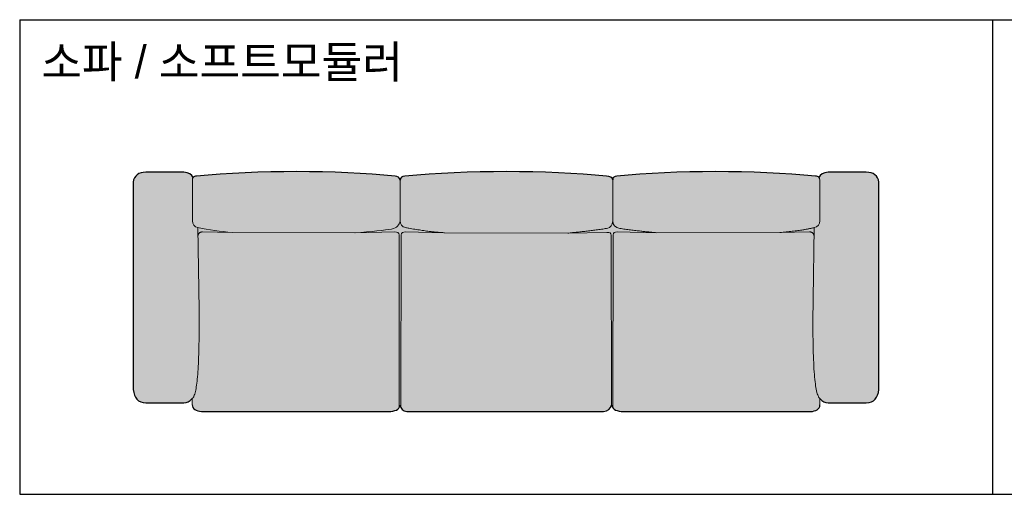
# Model space of a CAD drawing. Header units: millimetres. Extents: x 488786 to 747986, y 25193 to 95000.
# Tile 43 of 127: x 554300 to 558855, y 88554 to 90750. Entities that reach past the tile are written whole.
import ezdxf

# ---------------------------------------------------------------- set-up
doc = ezdxf.new("R2010")
doc.units = ezdxf.units.MM
for name, color, linetype in [('10. ETC', 251, 'Continuous'), ('13. TXT2', 43, 'Continuous'), ('25. 255', 255, 'Continuous'), ('6. FUR1', 181, 'Continuous')]:
    doc.layers.add(name, color=color, linetype=linetype)
doc.layers.add('7. FUR2', color=241, linetype='Continuous', lineweight=5)
doc.styles.add('YUHIHA_TEXT', font='Pretendard-Regular.ttf')

# ---------------------------------------------------------------- blocks, each defined once
blk = doc.blocks.new('*U282')
at = {"layer": '25. 255', "transparency": 33554687}
h = blk.add_hatch(color=256, dxfattribs=at)
edge = h.paths.add_edge_path()
edge.add_spline(control_points=[(-1676.9, -361.3), (-1672.5, -398.4), (-1654.5, -422.1), (-1618.5, -422.1)], knot_values=[0, 0, 0, 0, 1, 1, 1, 1], degree=3, periodic=0)
edge.add_spline(control_points=[(-1618.5, -422.1), (-1559.7, -422.1), (-1500.8, -422.1), (-1442, -422.1)], knot_values=[0, 0, 0, 0, 1, 1, 1, 1], degree=3, periodic=0)
edge.add_spline(control_points=[(-1442, -422.1), (-1426.5, -422.1), (-1418, -415.7), (-1403.3, -402.3)], knot_values=[0, 0, 0, 0, 1, 1, 1, 1], degree=3, periodic=0)
edge.add_spline(control_points=[(-1403.3, -402.3), (-1403.4, -412), (-1403.5, -421.7), (-1403.6, -431.3)], knot_values=[0, 0, 0, 0, 1, 1, 1, 1], degree=3, periodic=0)
edge.add_spline(control_points=[(-1403.6, -431.3), (-1403.8, -452.8), (-1385.5, -459.9), (-1360.5, -462.1)], knot_values=[0, 0, 0, 0, 1, 1, 1, 1], degree=3, periodic=0)
edge.add_line((-1360.5, -462.1), (-494.5, -463.2))
edge.add_spline(control_points=[(-494.5, -463.2), (-466.6, -461.5), (-445.6, -455), (-442.5, -432.9)], knot_values=[0, 0, 0, 0, 1, 1, 1, 1], degree=3, periodic=0)
edge.add_spline(control_points=[(-442.5, -432.9), (-438.2, -447.4), (-428.5, -461.6), (-411.6, -463.2)], knot_values=[0, 0, 0, 0, 1, 1, 1, 1], degree=3, periodic=0)
edge.add_line((-411.6, -463.2), (498.9, -463.2))
edge.add_spline(control_points=[(498.9, -463.2), (518.6, -461.7), (531, -449.5), (535.8, -433.2)], knot_values=[0, 0, 0, 0, 1, 1, 1, 1], degree=3, periodic=0)
edge.add_spline(control_points=[(535.8, -433.2), (541.8, -455), (562.7, -461.5), (590.6, -463.2)], knot_values=[0, 0, 0, 0, 1, 1, 1, 1], degree=3, periodic=0)
edge.add_line((590.6, -463.2), (1456.7, -463.2))
edge.add_spline(control_points=[(1456.7, -463.2), (1481.7, -460.9), (1500, -452.8), (1499.8, -431.3)], knot_values=[0, 0, 0, 0, 1, 1, 1, 1], degree=3, periodic=0)
edge.add_spline(control_points=[(1499.8, -431.3), (1499.7, -421.7), (1499.6, -412), (1499.5, -402.3)], knot_values=[0, 0, 0, 0, 1, 1, 1, 1], degree=3, periodic=0)
edge.add_spline(control_points=[(1499.5, -402.3), (1514.1, -415.7), (1522.7, -422.1), (1538.2, -422.1)], knot_values=[0, 0, 0, 0, 1, 1, 1, 1], degree=3, periodic=0)
edge.add_spline(control_points=[(1538.2, -422.1), (1597, -422.1), (1655.8, -422.1), (1714.7, -422.1)], knot_values=[0, 0, 0, 0, 1, 1, 1, 1], degree=3, periodic=0)
edge.add_spline(control_points=[(1714.7, -422.1), (1750.6, -422.1), (1768.6, -398.4), (1773.1, -361.3)], knot_values=[0, 0, 0, 0, 1, 1, 1, 1], degree=3, periodic=0)
edge.add_line((1773.1, -361.3), (1773.1, 598.9))
edge.add_spline(control_points=[(1773.1, 598.9), (1769.5, 629.2), (1746.4, 644.6), (1714.7, 644.6)], knot_values=[0, 0, 0, 0, 1, 1, 1, 1], degree=3, periodic=0)
edge.add_spline(control_points=[(1714.7, 644.6), (1655.8, 644.6), (1597, 644.6), (1538.2, 644.6)], knot_values=[0, 0, 0, 0, 1, 1, 1, 1], degree=3, periodic=0)
edge.add_spline(control_points=[(1538.2, 644.6), (1516.9, 643.5), (1500.1, 633.7), (1495.7, 619.9)], knot_values=[0, 0, 0, 0, 1, 1, 1, 1], degree=3, periodic=0)
edge.add_spline(control_points=[(1495.7, 619.9), (1492.4, 623.9), (1487.1, 626.1), (1480.2, 626.8)], knot_values=[0, 0, 0, 0, 1, 1, 1, 1], degree=3, periodic=0)
edge.add_spline(control_points=[(1480.2, 626.8), (1195.1, 654.2), (836.4, 654.2), (560.6, 626.8)], knot_values=[0, 0, 0, 0, 1, 1, 1, 1], degree=3, periodic=0)
edge.add_spline(control_points=[(560.6, 626.8), (548.8, 625.6), (541.4, 620.2), (541.4, 609.4)], knot_values=[0, 0, 0, 0, 1, 1, 1, 1], degree=3, periodic=0)
edge.add_spline(control_points=[(541.4, 609.4), (541.4, 622.3), (529, 625.2), (513.3, 626.8)], knot_values=[0, 0, 0, 0, 1, 1, 1, 1], degree=3, periodic=0)
edge.add_spline(control_points=[(513.3, 626.8), (233.5, 654.2), (-130.5, 654.2), (-419.9, 626.8)], knot_values=[0, 0, 0, 0, 1, 1, 1, 1], degree=3, periodic=0)
edge.add_spline(control_points=[(-419.9, 626.8), (-433.1, 625.5), (-441.9, 620.4), (-441.9, 608.5)], knot_values=[0, 0, 0, 0, 1, 1, 1, 1], degree=3, periodic=0)
edge.add_spline(control_points=[(-441.9, 608.5), (-445.2, 620.2), (-452.7, 625.6), (-464.4, 626.8)], knot_values=[0, 0, 0, 0, 1, 1, 1, 1], degree=3, periodic=0)
edge.add_spline(control_points=[(-464.4, 626.8), (-740.2, 654.2), (-1098.9, 654.2), (-1384, 626.8)], knot_values=[0, 0, 0, 0, 1, 1, 1, 1], degree=3, periodic=0)
edge.add_spline(control_points=[(-1384, 626.8), (-1390.9, 626.1), (-1396.2, 623.9), (-1399.5, 619.9)], knot_values=[0, 0, 0, 0, 1, 1, 1, 1], degree=3, periodic=0)
edge.add_spline(control_points=[(-1399.5, 619.9), (-1403.9, 633.7), (-1420.8, 643.5), (-1442, 644.6)], knot_values=[0, 0, 0, 0, 1, 1, 1, 1], degree=3, periodic=0)
edge.add_spline(control_points=[(-1442, 644.6), (-1500.8, 644.6), (-1559.7, 644.6), (-1618.5, 644.6)], knot_values=[0, 0, 0, 0, 1, 1, 1, 1], degree=3, periodic=0)
edge.add_spline(control_points=[(-1618.5, 644.6), (-1650.3, 644.6), (-1673.3, 629.2), (-1676.9, 598.9)], knot_values=[0, 0, 0, 0, 1, 1, 1, 1], degree=3, periodic=0)
edge.add_line((-1676.9, 598.9), (-1676.9, -361.3))
at = {"layer": '6. FUR1', "transparency": 33554687}
for points in [[(-1676.9, 598.9), (-1676.9, -361.3)], [(1773.1, -361.3), (1773.1, 598.9)], [(-1360.5, -462.1), (-494.5, -463.2)], [(-411.6, -463.2), (498.9, -463.2)], [(590.6, -463.2), (1456.7, -463.2)]]:
    blk.add_lwpolyline(points, dxfattribs=at)
for points in [[(-1618.5, 644.6), (-1650.3, 644.6), (-1673.3, 629.2), (-1676.9, 598.9)], [(-1442, 644.6), (-1500.8, 644.6), (-1559.7, 644.6), (-1618.5, 644.6)], [(-1399.5, 619.9), (-1403.9, 633.7), (-1420.8, 643.5), (-1442, 644.6)], [(-464.4, 626.8), (-740.2, 654.2), (-1098.9, 654.2), (-1384, 626.8)], [(513.3, 626.8), (233.5, 654.2), (-130.5, 654.2), (-419.9, 626.8)], [(1480.2, 626.8), (1195.1, 654.2), (836.4, 654.2), (560.6, 626.8)], [(1538.2, 644.6), (1516.9, 643.5), (1500.1, 633.7), (1495.7, 619.9)], [(1714.7, 644.6), (1655.8, 644.6), (1597, 644.6), (1538.2, 644.6)], [(1773.1, 598.9), (1769.5, 629.2), (1746.4, 644.6), (1714.7, 644.6)], [(-1384, 626.8), (-1390.9, 626.1), (-1396.2, 623.9), (-1399.5, 619.9)], [(-441.9, 608.5), (-445.2, 620.2), (-452.7, 625.6), (-464.4, 626.8)], [(-419.9, 626.8), (-433.1, 625.5), (-441.9, 620.4), (-441.9, 608.5)], [(541.4, 609.4), (541.4, 622.3), (529, 625.2), (513.3, 626.8)], [(560.6, 626.8), (548.8, 625.6), (541.4, 620.2), (541.4, 609.4)], [(1495.7, 619.9), (1492.4, 623.9), (1487.1, 626.1), (1480.2, 626.8)], [(-1676.9, -361.3), (-1672.5, -398.4), (-1654.5, -422.1), (-1618.5, -422.1)], [(1714.7, -422.1), (1750.6, -422.1), (1768.6, -398.4), (1773.1, -361.3)], [(-1442, -422.1), (-1426.5, -422.1), (-1418, -415.7), (-1403.3, -402.3)], [(1499.5, -402.3), (1514.1, -415.7), (1522.7, -422.1), (1538.2, -422.1)], [(-1618.5, -422.1), (-1559.7, -422.1), (-1500.8, -422.1), (-1442, -422.1)], [(-1403.6, -431.3), (-1403.8, -452.8), (-1385.5, -459.9), (-1360.5, -462.1)], [(-494.5, -463.2), (-466.6, -461.5), (-445.6, -455), (-442.5, -432.9)], [(-442.5, -432.9), (-438.2, -447.4), (-428.5, -461.6), (-411.6, -463.2)], [(498.9, -463.2), (518.6, -461.7), (531, -449.5), (535.8, -433.2)], [(535.8, -433.2), (541.8, -455), (562.7, -461.5), (590.6, -463.2)], [(1456.7, -463.2), (1481.7, -460.9), (1500, -452.8), (1499.8, -431.3)], [(1538.2, -422.1), (1597, -422.1), (1655.8, -422.1), (1714.7, -422.1)]]:
    blk.add_open_spline(points, degree=3, dxfattribs=at)
at = {"layer": '7. FUR2', "transparency": 33554687}
for points in [[(-1403.2, 420), (-1403.2, 608.5)], [(-441.9, 608.5), (-441.9, 420)], [(541.4, 609.4), (541.4, 420)], [(1499.4, 608.5), (1499.4, 420)], [(-1372.1, 7.5), (-1377.8, 388.1)], [(-1218.6, 365.3), (-1356, 368.4)], [(-653.8, 364.1), (-1218.6, 365.3)], [(-647.9, 364.6), (-466.6, 368)], [(-236, 364.6), (-417.3, 368)], [(333.6, 362.7), (-236, 364.6)], [(333.6, 362.7), (514.9, 366.2)], [(744.1, 364.6), (562.7, 368)], [(1314.8, 365.3), (744.1, 364.6)], [(1452.2, 368.4), (1314.8, 365.3)], [(1468.8, 59.1), (1473.9, 388.1)], [(-446.9, 355.1), (-445.7, -443.1)], [(-437, 355.1), (-438.2, -443.6)], [(534.6, 353.3), (535.8, -433.2)], [(543.1, 355.1), (541.9, -445.5)]]:
    blk.add_lwpolyline(points, dxfattribs=at)
for points, degree in [([(-1403.2, 608.5), (-1403.2, 613.3), (-1401.9, 617.1), (-1399.5, 619.9)], 3), ([(1495.7, 619.9), (1498.1, 617.1), (1499.4, 613.3), (1499.4, 608.5)], 3), ([(-1377.7, 388.2), (-1394.5, 391.5), (-1403.2, 403), (-1403.2, 420)], 3), ([(-441.9, 420), (-445.2, 399.8), (-456.9, 387.5), (-481.2, 381.3)], 3), ([(-415.8, 388.2), (-433, 391.5), (-441.9, 403), (-441.9, 420)], 3), ([(541.4, 420), (541.4, 399.8), (529.4, 387.5), (519.4, 385.1)], 3), ([(573.8, 384.4), (553.1, 387.5), (541.4, 399.8), (541.4, 420)], 3), ([(1499.4, 420), (1499.4, 403), (1490.7, 391.5), (1473.9, 388.2)], 3), ([(-1218.6, 365.3), (-1270.8, 370.8), (-1326.6, 378.1), (-1377.7, 388.2)], 3), ([(-1356, 368.4), (-1373.3, 368), (-1376.7, 352.4)], 2), ([(-481.2, 381.3), (-513.2, 376.5), (-572.4, 370.1), (-653.8, 364.1)], 3), ([(-466.6, 368), (-455, 368.2), (-446.9, 365.2), (-446.9, 355.1)], 3), ([(-417.3, 368), (-428.9, 368.2), (-437, 365.2), (-437, 355.1)], 3), ([(-236, 364.6), (-313.9, 368.6), (-415.8, 388.2)], 2), ([(519.4, 385.1), (424.7, 371.3), (333.6, 362.7)], 2), ([(514.9, 366.2), (526.5, 366.4), (534.6, 363.4), (534.6, 353.3)], 3), ([(562.7, 368), (551.2, 368.2), (543.1, 365.2), (543.1, 355.1)], 3), ([(744.1, 364.6), (667.4, 371.4), (573.8, 384.4)], 2), ([(1473.9, 388.2), (1413.6, 373.7), (1314.8, 365.3)], 2), ([(1472.9, 352.4), (1469.4, 368), (1452.2, 368.4)], 2), ([(1499.5, -402.3), (1462.5, -376.6), (1468.8, 59.1)], 2), ([(-1403.3, -402.3), (-1368.6, -378.2), (-1372.1, 7.5)], 2), ([(-1403.3, -402.3), (-1403.4, -412), (-1403.5, -421.7), (-1403.6, -431.3)], 3), ([(1499.8, -431.3), (1499.7, -421.7), (1499.6, -412), (1499.5, -402.3)], 3)]:
    blk.add_open_spline(points, degree=degree, dxfattribs=at)

msp = doc.modelspace()

# ---------------------------------------------------------------- linework, layer by layer
at = {"layer": '10. ETC'}
for p, q in [((554300, 90750), (563300, 90750)), ((554300, 90750), (554300, 88553.9)), ((558800, 90750), (558800, 88553.9)), ((554300, 88553.9), (563300, 88553.9))]:
    msp.add_line(p, q, dxfattribs=at)

# ---------------------------------------------------------------- block references
at = {"transparency": 33554687}
msp.add_blockref('*U282', (556501.9, 89399.7), dxfattribs=at)

# ---------------------------------------------------------------- texts
at = {"layer": '13. TXT2', "color": 7, "insert": (554400, 90630), "char_height": 150, "width": 4300, "attachment_point": 1, "style": 'YUHIHA_TEXT'}
msp.add_mtext('소파 / 소프트모듈러', dxfattribs=at)

doc.saveas('drawing.dxf')
